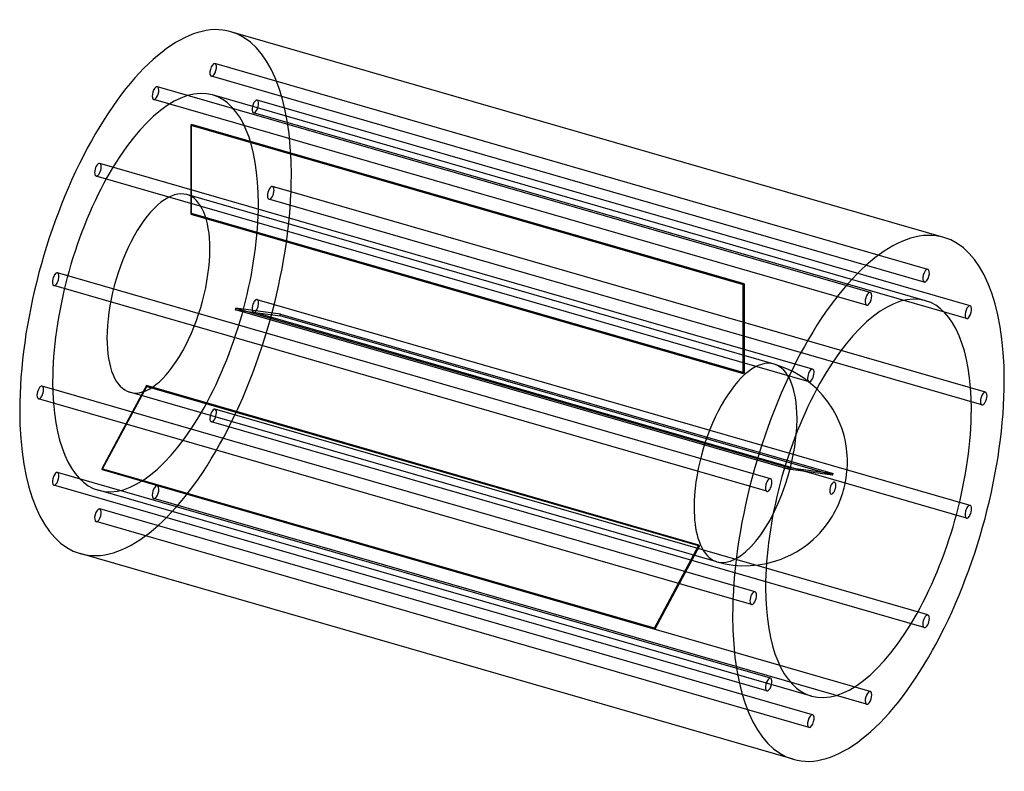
# Model space of a CAD drawing. Header units: millimetres. Extents: x -598 to 598, y -457 to 457.
import ezdxf

# ---------------------------------------------------------------- set-up
doc = ezdxf.new("R2010")
doc.units = ezdxf.units.MM
doc.layers.add('HIDDEN', color=7, linetype='Continuous')
doc.layers.add('THICK', color=7, linetype='Continuous')

msp = doc.modelspace()

# ---------------------------------------------------------------- linework, layer by layer
at = {"layer": 'HIDDEN'}
for p, q in [((505.2, 153.3), (-360.8, 403.3)), ((500.8, 137.9), (-365.2, 387.9)), ((435.2, 125.2), (-430.8, 375.2)), ((430.8, 109.8), (-435.2, 359.8)), ((502.4, 115.2), (-363.7, 365.2)), ((556.5, 108.9), (-309.6, 358.9)), ((552, 93.6), (-314, 343.6)), ((-390.2, 328.6), (-390.2, 220.3)), ((-390.2, 328.6), (281, 134.8)), ((-389.2, 221.2), (-389.2, 329.4)), ((282, 135.7), (-389.2, 329.4)), ((365.2, 32.1), (-500.8, 282.1)), ((360.8, 16.7), (-505.2, 266.7)), ((575.2, 3.9), (-290.8, 253.9)), ((318.4, 38.2), (-394.9, 244.1)), ((570.8, -11.4), (-295.2, 238.6)), ((-390.2, 220.3), (281, 26.6)), ((282, 27.4), (-389.2, 221.2)), ((314, -101.1), (-552, 148.9)), ((309.6, -116.4), (-556.5, 133.6)), ((281, 26.6), (281, 134.8)), ((282, 135.7), (282, 27.4)), ((556.5, -133.6), (-309.6, 116.4)), ((335.3, -89.5), (-335.8, 104.3)), ((-335.8, 104.3), (-281.7, 97)), ((-335.3, 106.2), (335.8, -87.5)), ((-281.2, 99), (-335.3, 106.2)), ((552, -148.9), (-314, 101.1)), ((389.5, -96.7), (-281.7, 97)), ((-281.2, 99), (390, -94.8)), ((327.8, 35), (318.4, 38.2)), ((336.6, 31.3), (327.8, 35)), ((341.3, 29), (336.6, 31.3)), ((348, 25.2), (341.3, 29)), ((354.4, 21.1), (348, 25.2)), ((-444.1, 12), (-498.2, -89)), ((227.1, -181.7), (-444.1, 12)), ((362.7, 14.7), (354.4, 21.1)), ((370.3, 7.9), (362.7, 14.7)), ((295.2, -238.6), (-570.8, 11.4)), ((-497.7, -90), (-443.6, 11)), ((249, -202), (-464.2, 3.9)), ((-443.6, 11), (227.6, -182.8)), ((290.8, -253.9), (-575.2, -3.9)), ((505.2, -266.7), (-360.8, -16.7)), ((500.8, -282.1), (-365.2, -32.1)), ((314, -343.6), (-552, -93.6)), ((173, -282.7), (-498.2, -89)), ((-497.7, -90), (173.5, -283.8)), ((389.5, -96.7), (335.3, -89.5)), ((335.8, -87.5), (390, -94.8)), ((309.6, -358.9), (-556.5, -108.9)), ((363.7, -365.2), (-502.4, -115.2)), ((435.2, -359.8), (-430.8, -109.8)), ((430.8, -375.2), (-435.2, -125.2)), ((365.2, -387.9), (-500.8, -137.9)), ((360.8, -403.3), (-505.2, -153.3)), ((173, -282.7), (227.1, -181.7)), ((227.6, -182.8), (173.5, -283.8)), ((249, -202), (258.8, -204.4)), ((258.8, -204.4), (268.7, -206)), ((268.7, -206), (279, -206.8)), ((279, -206.8), (289.2, -206.7)), ((289.2, -206.7), (299.2, -205.8)), ((299.2, -205.8), (309.1, -204.1))]:
    msp.add_line(p, q, dxfattribs=at)
for centre, major_axis, start_param, end_param in [((-433, 125), (91.5, 317.1), -0.982794, 0), ((-363, 395.6), (-2.22, -7.69), -3.077189, -0.000096), ((-363, 395.6), (-2.22, -7.69), 0.064404, 3.141497), ((-363, 395.6), (-2.22, -7.69), 3.141497, 3.205996), ((-363, 395.6), (-2.22, -7.69), -0.000096, 0.064404), ((-433, 125), (-69.3, -240.2), -3.141592, -0.982794), ((-433, 367.5), (-2.22, -7.69), -2.55359, 0.000007), ((-433, 367.5), (-2.22, -7.69), -3.141586, -2.55359), ((-433, 367.5), (-2.22, -7.69), 0.588003, 3.141599), ((-433, 367.5), (-2.22, -7.69), 0.000007, 0.588003), ((-433, 125), (-69.3, -240.2), 2.158799, 3.141593), ((-311.8, 351.2), (-2.22, -7.69), -3.141501, -0.459195), ((-311.8, 351.2), (-2.22, -7.69), 2.682398, 3.141684), ((-311.8, 351.2), (-2.22, -7.69), 0.000091, 2.682398), ((-311.8, 351.2), (-2.22, -7.69), -0.459195, 0.000091), ((-389.7, 112.5), (-69.3, -240.2), -2.55759, -2.54959), ((-503, 274.4), (-2.22, -7.69), -2.029991, -0.000037), ((-503, 274.4), (-2.22, -7.69), 3.141556, 4.253194), ((-503, 274.4), (-2.22, -7.69), 1.111601, 3.141556), ((-433, 125), (91.5, 317.1), -3.141592, -0.982794), ((-503, 274.4), (-2.22, -7.69), -0.000037, 1.111601), ((-293, 246.2), (-2.22, -7.69), -3.141586, -0.982794), ((-293, 246.2), (-2.22, -7.69), 2.158799, 3.141599), ((-429.5, 124), (34.7, 120.1), 0, 2.158799), ((-429.5, 124), (34.7, 120.1), -0.982794, 0), ((-293, 246.2), (-2.22, -7.69), -0.982794, 0.000007), ((-293, 246.2), (-2.22, -7.69), 0.000007, 2.158799), ((-433, 125), (-69.3, -240.2), 0, 2.158799), ((-389.7, 112.5), (-34.7, -120.1), -2.56159, -2.54559), ((-429.5, 124), (34.7, 120.1), -3.141592, -0.982794), ((-554.3, 141.2), (-2.22, -7.69), -3.141582, -1.506392), ((-554.3, 141.2), (-2.22, -7.69), 1.6352, 3.141604), ((-554.3, 141.2), (-2.22, -7.69), -1.506392, 0.000011), ((-554.3, 141.2), (-2.22, -7.69), 0.000011, 1.6352), ((281.5, -81.2), (69.3, 240.2), 0.584003, 0.592003), ((-311.8, 108.8), (-2.22, -7.69), -1.506392, 0.000011), ((-311.8, 108.8), (-2.22, -7.69), -3.141582, -1.506392), ((-311.8, 108.8), (-2.22, -7.69), 0.000011, 1.6352), ((-311.8, 108.8), (-2.22, -7.69), 1.6352, 3.141604), ((-389.7, 112.5), (-34.7, -120.1), 1.6272, 1.6432), ((-389.7, 112.5), (-69.3, -240.2), 1.6312, 1.6392), ((-429.5, 124), (34.7, 120.1), 2.158799, 3.141593), ((283.7, -81.9), (-34.7, -120.1), -3.141486, -0.982794), ((283.7, -81.9), (-34.7, -120.1), 2.158799, 3.141593), ((283.7, -81.9), (-34.7, -120.1), -3.141592, -3.141486), ((281.5, -81.2), (34.7, 120.1), 0.580003, 0.596003), ((-433, 125), (-69.3, -240.2), -0.982794, 0), ((-389.7, 112.5), (-34.7, -120.1), -0.467195, -0.451195), ((-573, 3.8), (-2.22, -7.69), -3.141586, -0.982794), ((-573, 3.8), (-2.22, -7.69), -0.982794, 0.000007), ((-573, 3.8), (-2.22, -7.69), 0.000007, 2.158799), ((-573, 3.8), (-2.22, -7.69), 2.158799, 3.141599), ((-363, -24.4), (-2.22, -7.69), -2.029991, -0.000037), ((-363, -24.4), (-2.22, -7.69), 3.141556, 4.253194), ((-363, -24.4), (-2.22, -7.69), 1.111601, 3.141556), ((-363, -24.4), (-2.22, -7.69), -0.000037, 1.111601), ((283.7, -81.9), (-34.7, -120.1), 0.588003, 2.158799), ((-554.3, -101.2), (-2.22, -7.69), -3.141501, -0.459195), ((-554.3, -101.2), (-2.22, -7.69), 0.000091, 2.682398), ((-554.3, -101.2), (-2.22, -7.69), 2.682398, 3.141684), ((-389.7, 112.5), (-69.3, -240.2), -0.463195, -0.455195), ((281.5, -81.2), (34.7, 120.1), -1.514393, -1.498392), ((281.5, -81.2), (69.3, 240.2), -1.510393, -1.502392), ((-554.3, -101.2), (-2.22, -7.69), -0.459195, 0.000091), ((-433, -117.5), (-2.22, -7.69), -2.55359, 0.000007), ((-433, -117.5), (-2.22, -7.69), -3.141586, -2.55359), ((-433, -117.5), (-2.22, -7.69), 0.588003, 3.141599), ((-433, -117.5), (-2.22, -7.69), 0.000007, 0.588003), ((-503, -145.6), (-2.22, -7.69), -3.077189, -0.000096), ((-503, -145.6), (-2.22, -7.69), 0.064404, 3.141497), ((-503, -145.6), (-2.22, -7.69), 3.141497, 3.205996), ((283.7, -81.9), (-34.7, -120.1), -0.982794, 0.588003), ((-503, -145.6), (-2.22, -7.69), -0.000096, 0.064404), ((281.5, -81.2), (34.7, 120.1), 2.674398, 2.690398), ((281.5, -81.2), (69.3, 240.2), 2.678398, 2.686398)]:
    msp.add_ellipse(centre, major_axis=major_axis, ratio=0.433013, start_param=start_param, end_param=end_param, dxfattribs=at)
at = {"layer": 'THICK'}
for p, q in [((524.5, 192.1), (-341.5, 442.1)), ((377.3, 0.4), (370.3, 7.9)), ((383.8, -7.7), (377.3, 0.4)), ((389.7, -16.7), (383.8, -7.7)), ((394.6, -25.5), (389.7, -16.7)), ((398.7, -34.9), (394.6, -25.5)), ((400.5, -39.7), (398.7, -34.9)), ((402.1, -44.4), (400.5, -39.7)), ((403.7, -50.4), (402.1, -44.4)), ((405, -55.9), (403.7, -50.4)), ((406, -61.6), (405, -55.9)), ((406.4, -64.4), (406, -61.6)), ((406.9, -68.5), (406.4, -64.4)), ((407.2, -72.8), (406.9, -68.5)), ((407.4, -76.9), (407.2, -72.8)), ((407.5, -80.8), (407.4, -76.9)), ((407.4, -84.8), (407.5, -80.8)), ((406.5, -96), (406.9, -92.4)), ((406.9, -92.4), (407.2, -88.7)), ((407.2, -88.7), (407.4, -84.8)), ((404.3, -109), (405.2, -104.4)), ((405.2, -104.4), (406, -100.3)), ((406, -100.3), (406.5, -96)), ((400.8, -121.4), (401.8, -118.3)), ((401.8, -118.3), (402.7, -115.2)), ((402.7, -115.2), (403.5, -112.2)), ((403.5, -112.2), (404.3, -109)), ((396.1, -133.5), (398, -129.1)), ((398, -129.1), (399.5, -125.2)), ((399.5, -125.2), (400.8, -121.4)), ((389.2, -146.6), (391.1, -143.2)), ((391.1, -143.2), (392.9, -139.9)), ((392.9, -139.9), (394.6, -136.7)), ((394.6, -136.7), (396.1, -133.5)), ((381.6, -157.7), (384.5, -153.8)), ((384.5, -153.8), (386.9, -150.2)), ((386.9, -150.2), (389.2, -146.6)), ((370.1, -170.9), (373.8, -167.1)), ((373.8, -167.1), (377.3, -163.1)), ((377.3, -163.1), (379.4, -160.6)), ((379.4, -160.6), (381.6, -157.7)), ((359.2, -180.6), (362.5, -177.8)), ((362.5, -177.8), (365.9, -174.9)), ((365.9, -174.9), (370.1, -170.9)), ((338.7, -193.5), (345.4, -189.9)), ((345.4, -189.9), (350.2, -187)), ((350.2, -187), (354.8, -183.9)), ((354.8, -183.9), (359.2, -180.6)), ((341.5, -442.1), (-524.5, -192.1)), ((309.1, -204.1), (319.2, -201.4)), ((319.2, -201.4), (326.9, -198.8)), ((326.9, -198.8), (332.4, -196.5)), ((332.4, -196.5), (338.7, -193.5))]:
    msp.add_line(p, q, dxfattribs=at)
for centre, major_axis, start_param, end_param in [((-433, 125), (91.5, 317.1), 0, 2.158799), ((433, -125), (-91.5, -317.1), -3.141592, -0.982794), ((433, -125), (-91.5, -317.1), 2.158799, 3.141593), ((503, 145.6), (2.22, 7.69), 0.064404, 3.141497), ((503, 145.6), (2.22, 7.69), -3.077189, -0.000096), ((503, 145.6), (2.22, 7.69), -0.000096, 0.064404), ((503, 145.6), (2.22, 7.69), 3.141497, 3.205996), ((433, -125), (69.3, 240.2), 0, 2.158799), ((433, 117.5), (2.22, 7.69), 0.588003, 3.141599), ((433, 117.5), (2.22, 7.69), 0.000007, 0.588003), ((433, 117.5), (2.22, 7.69), -2.55359, 0.000007), ((433, 117.5), (2.22, 7.69), -3.141586, -2.55359), ((433, -125), (69.3, 240.2), -0.982794, 0), ((554.3, 101.2), (2.22, 7.69), 0.000091, 2.682398), ((554.3, 101.2), (2.22, 7.69), -3.141501, -0.459195), ((554.3, 101.2), (2.22, 7.69), -0.459195, 0.000091), ((554.3, 101.2), (2.22, 7.69), 2.682398, 3.141684), ((363, 24.4), (2.22, 7.69), 1.111601, 3.141556), ((363, 24.4), (2.22, 7.69), -0.000037, 1.111601), ((363, 24.4), (2.22, 7.69), -2.029991, -0.000037), ((433, -125), (-91.5, -317.1), 0, 2.158799), ((363, 24.4), (2.22, 7.69), 3.141556, 4.253194), ((573, -3.8), (2.22, 7.69), 0.000007, 2.158799), ((573, -3.8), (2.22, 7.69), -0.982794, 0.000007), ((573, -3.8), (2.22, 7.69), 2.158799, 3.141599), ((573, -3.8), (2.22, 7.69), -3.141586, -0.982794), ((-433, 125), (91.5, 317.1), 2.158799, 3.141593), ((433, -125), (69.3, 240.2), -3.141592, -0.982794), ((311.8, -108.8), (2.22, 7.69), 0.000011, 1.6352), ((311.8, -108.8), (2.22, 7.69), -1.506392, 0.000011), ((389.7, -112.5), (-2.07, -7.16), 2.158799, 5.300392), ((311.8, -108.8), (2.22, 7.69), 1.6352, 3.141604), ((311.8, -108.8), (2.22, 7.69), -3.141582, -1.506392), ((389.7, -112.5), (-2.07, -7.16), -0.982794, 2.158799), ((554.3, -141.2), (2.22, 7.69), 1.6352, 3.141604), ((554.3, -141.2), (2.22, 7.69), 0.000011, 1.6352), ((554.3, -141.2), (2.22, 7.69), -3.141582, -1.506392), ((554.3, -141.2), (2.22, 7.69), -1.506392, 0.000011), ((293, -246.2), (2.22, 7.69), 0.000007, 2.158799), ((293, -246.2), (2.22, 7.69), -0.982794, 0.000007), ((433, -125), (69.3, 240.2), 2.158799, 3.141593), ((293, -246.2), (2.22, 7.69), 2.158799, 3.141599), ((293, -246.2), (2.22, 7.69), -3.141586, -0.982794), ((433, -125), (-91.5, -317.1), -0.982794, 0), ((503, -274.4), (2.22, 7.69), 1.111601, 3.141556), ((503, -274.4), (2.22, 7.69), -0.000037, 1.111601), ((503, -274.4), (2.22, 7.69), -2.029991, -0.000037), ((503, -274.4), (2.22, 7.69), 3.141556, 4.253194), ((311.8, -351.2), (2.22, 7.69), 0.000091, 2.682398), ((311.8, -351.2), (2.22, 7.69), -3.141501, -0.459195), ((311.8, -351.2), (2.22, 7.69), -0.459195, 0.000091), ((311.8, -351.2), (2.22, 7.69), 2.682398, 3.141684), ((433, -367.5), (2.22, 7.69), 0.588003, 3.141599), ((433, -367.5), (2.22, 7.69), 0.000007, 0.588003), ((433, -367.5), (2.22, 7.69), -2.55359, 0.000007), ((433, -367.5), (2.22, 7.69), -3.141586, -2.55359), ((363, -395.6), (2.22, 7.69), 0.064404, 3.141497), ((363, -395.6), (2.22, 7.69), -3.077189, -0.000096), ((363, -395.6), (2.22, 7.69), -0.000096, 0.064404), ((363, -395.6), (2.22, 7.69), 3.141497, 3.205996)]:
    msp.add_ellipse(centre, major_axis=major_axis, ratio=0.433013, start_param=start_param, end_param=end_param, dxfattribs=at)

doc.saveas('drawing.dxf')
